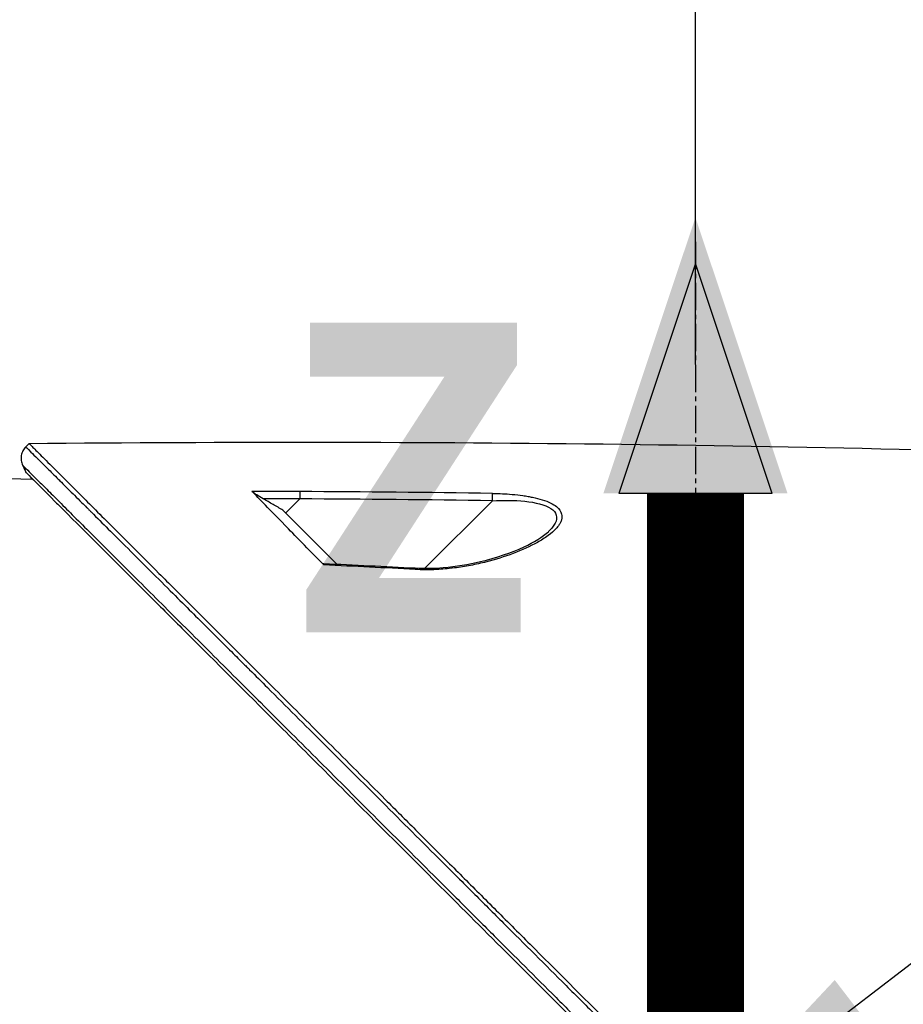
# Model space of a CAD drawing. Header units: millimetres. Extents: x 0 to 4378, y 0 to 2397.
# Tile 232 of 256: x 1460 to 1514, y 1876 to 1937. Entities that reach past the tile are written whole.
import ezdxf

# ---------------------------------------------------------------- set-up
doc = ezdxf.new("R2010")
doc.units = ezdxf.units.MM
doc.header["$LTSCALE"] = 0.2
doc.linetypes.add('CENTER2', pattern=[1.125, 0.75, -0.125, 0.125, -0.125])
doc.layers.add('02_Center Line', color=1, linetype='CENTER2')
doc.layers.add('12_Before Rev.Num.', color=5, linetype='Continuous')
doc.styles.add('Rainbow-4.0 Style', font='malgunsl.ttf')
doc.styles.add('Rainbow-5.0 Style', font='malgunsl.ttf')
doc.dimstyles.new('Rainbow-4.0 Style', dxfattribs={"dimtxt": 3.5, "dimasz": 2.5, "dimexe": 1, "dimexo": 1, "dimgap": 1, "dimtad": 1, "dimdsep": 46, "dimtxsty": 'Rainbow-4.0 Style', "dimcen": 0, "dimclrd": 251, "dimclre": 251, "dimclrt": 7, "dimazin": 3, "dimtp": 0.1, "dimtm": 0.1, "dimtfac": 0.61, "dimtmove": 0, "dimatfit": 3, "dimfxl": 1, "dimlwd": -1, "dimlwe": -1, "dimarcsym": 1})
doc.dimstyles.new('Rainbow-5.0 Style', dxfattribs={"dimtxt": 4.5, "dimasz": 2.5, "dimexe": 1, "dimexo": 1, "dimgap": 1, "dimtad": 1, "dimdsep": 46, "dimtxsty": 'Rainbow-5.0 Style', "dimcen": 0, "dimclrd": 251, "dimclre": 251, "dimclrt": 7, "dimazin": 3, "dimtp": 0.1, "dimtm": 0.1, "dimtfac": 0.61, "dimtmove": 0, "dimatfit": 3, "dimfxl": 1, "dimlwd": -1, "dimlwe": -1, "dimarcsym": 1})

# ---------------------------------------------------------------- blocks, each defined once
blk = doc.blocks.new('*D128')
at = {"color": 251, "linetype": 'ByBlock', "transparency": 16777216}
for p, q in [((1501.444, 1915.685), (1501.444, 1965.265)), ((1612.144, 1804.581), (1612.144, 1965.265)), ((1513.944, 1960.265), (1599.644, 1960.265))]:
    blk.add_line(p, q, dxfattribs=at)
at = {"color": 251, "transparency": 16777216}
for points in [[(1513.944, 1962.349), (1513.944, 1958.182), (1501.444, 1960.265)], [(1599.644, 1962.349), (1599.644, 1958.182), (1612.144, 1960.265)]]:
    blk.add_solid(points, dxfattribs=at)
at = {"layer": 'Defpoints', "color": 0, "transparency": 16777216}
for p in [(1612.144, 1960.265), (1501.444, 1910.685), (1612.144, 1799.581)]:
    blk.add_point(p, dxfattribs=at)
at = {"color": 7, "transparency": 16777216, "insert": (1556.794, 1974.366), "char_height": 17.5, "attachment_point": 5, "style": 'Rainbow-4.0 Style'}
blk.add_mtext('110.7', dxfattribs=at)
blk = doc.blocks.new('*D129')
at = {"color": 251, "linetype": 'ByBlock', "transparency": 16777216}
for p, q in [((1404.744, 1904.59), (1404.744, 1965.265)), ((1501.444, 1915.281), (1501.444, 1965.265)), ((1488.944, 1960.265), (1417.244, 1960.265))]:
    blk.add_line(p, q, dxfattribs=at)
at = {"color": 251, "transparency": 16777216}
for points in [[(1417.244, 1962.349), (1417.244, 1958.182), (1404.744, 1960.265)], [(1488.944, 1962.349), (1488.944, 1958.182), (1501.444, 1960.265)]]:
    blk.add_solid(points, dxfattribs=at)
at = {"layer": 'Defpoints', "color": 0, "transparency": 16777216}
for p in [(1404.744, 1960.265), (1501.444, 1910.281), (1404.744, 1899.59)]:
    blk.add_point(p, dxfattribs=at)
at = {"color": 7, "transparency": 16777216, "insert": (1453.094, 1974.313), "char_height": 17.5, "attachment_point": 5, "style": 'Rainbow-4.0 Style'}
blk.add_mtext('96.7', dxfattribs=at)
blk = doc.blocks.new('A$Cc9315064')
at = {"layer": '12_Before Rev.Num.'}
blk.add_hatch(color=256, dxfattribs=at).paths.add_polyline_path([(0, 49.156), (-4.752, 34.9), (4.752, 34.9)])
for p, q in [((0, 46.78), (-3.96, 34.9)), ((3.96, 34.9), (0, 46.78)), ((3.96, 34.9), (-3.96, 34.9))]:
    blk.add_line(p, q, dxfattribs=at)
at = {"layer": '12_Before Rev.Num.', "const_width": 5}
blk.add_lwpolyline([(0, 34.9), (0, 0)], dxfattribs=at)
at = {"layer": '12_Before Rev.Num.', "insert": (-20.587, 35.725), "char_height": 16, "attachment_point": 4, "style": 'Rainbow-5.0 Style'}
blk.add_mtext('{\\fMalgun Gothic Semilight|b1|i0|c129|p50;Z}', dxfattribs=at)
blk = doc.blocks.new('A$C1d36c2ae')
for p, q in [((-152.18, 1410.265), (-151.972, 1410.473)), ((-162.9, 1408.558), (-151.751, 1408.271)), ((-136.07, 1406.166), (-135.196, 1407.041)), ((-127.465, 1402.741), (-123.277, 1406.93)), ((-136.246, 1406.341), (-132.901, 1402.997)), ((-118.98, 1406.051), (-118.98, 1406.051)), ((-127.558, 1402.648), (-127.557, 1402.649))]:
    blk.add_line(p, q)
for centre, major_axis, ratio, start_param, end_param in [((-142.435, -48.82), (1156.921, -885.229), 0.999556, 2.218747, 2.220785), ((-142.388, -41.312), (1152.819, -878.232), 0.999554, 2.208409, 2.216638), ((-142.312, -52.85), (1032.994, -1031.985), 0.999657, 2.35066, 2.352222), ((-142.272, -45.978), (1028.14, -1027.119), 0.999657, 2.342453, 2.350656), ((-176.443, 473.937), (-433.604, 822.785), 0.999764, 5.746022, 5.752107)]:
    blk.add_ellipse(centre, major_axis=major_axis, ratio=ratio, start_param=start_param, end_param=end_param)
for points, knots in [([(-152.178, 1410.264), (-152.212, 1410.23), (-152.244, 1410.192), (-152.273, 1410.152), (-152.303, 1410.112), (-152.33, 1410.069), (-152.354, 1410.023), (-152.378, 1409.978), (-152.399, 1409.93), (-152.416, 1409.88), (-152.434, 1409.831), (-152.447, 1409.779), (-152.456, 1409.727), (-152.465, 1409.675), (-152.47, 1409.622), (-152.47, 1409.57), (-152.471, 1409.517), (-152.467, 1409.465), (-152.46, 1409.414), (-152.452, 1409.363), (-152.441, 1409.313), (-152.427, 1409.265), (-152.413, 1409.217), (-152.395, 1409.171), (-152.374, 1409.128)], [0, 0, 0, 0, 0.125, 0.125, 0.125, 0.25, 0.25, 0.25, 0.375, 0.375, 0.375, 0.5, 0.5, 0.5, 0.625, 0.625, 0.625, 0.75, 0.75, 0.75, 0.875, 0.875, 0.875, 1, 1, 1, 1]), ([(-152.178, 1410.264), (-152.18, 1410.266), (-152.1, 1410.186), (-151.856, 1409.944), (-151.748, 1409.836), (-151.607, 1409.696), (-151.426, 1409.516), (-151.422, 1409.512), (-151.418, 1409.508), (-151.414, 1409.505), (-151.251, 1409.343), (-151.057, 1409.149), (-150.825, 1408.919), (-150.631, 1408.726), (-150.412, 1408.507), (-150.164, 1408.261), (-150.132, 1408.229), (-150.1, 1408.197), (-150.067, 1408.164), (-149.82, 1407.918), (-149.546, 1407.646), (-149.244, 1407.345), (-149.217, 1407.318), (-149.19, 1407.291), (-149.162, 1407.263), (-149.016, 1407.117), (-148.863, 1406.965), (-148.703, 1406.806), (-148.608, 1406.712), (-148.511, 1406.615), (-148.412, 1406.516), (-148.362, 1406.467), (-148.312, 1406.416), (-148.261, 1406.366), (-148.215, 1406.32), (-148.179, 1406.284), (-148.124, 1406.23), (-148.119, 1406.224), (-148.112, 1406.218), (-148.106, 1406.212), (-147.42, 1405.529), (-146.711, 1404.822), (-146.011, 1404.124), (-145.559, 1403.674), (-145.111, 1403.227), (-144.673, 1402.791), (-144.176, 1402.295), (-143.692, 1401.813), (-143.228, 1401.351), (-142.818, 1400.941), (-142.423, 1400.548), (-142.049, 1400.174), (-141.333, 1399.461), (-140.69, 1398.82), (-140.136, 1398.267), (-140.013, 1398.144), (-139.894, 1398.026), (-139.78, 1397.912), (-139.466, 1397.599), (-139.185, 1397.319), (-138.941, 1397.075), (-138.819, 1396.953), (-138.706, 1396.841), (-138.602, 1396.737), (-138.569, 1396.704), (-138.537, 1396.673), (-138.507, 1396.642), (-138.488, 1396.624), (-138.471, 1396.606), (-138.453, 1396.588), (-138.43, 1396.565), (-138.406, 1396.542), (-138.384, 1396.519), (-138.373, 1396.508), (-138.362, 1396.497), (-138.351, 1396.486), (-138.347, 1396.483), (-138.346, 1396.482), (-138.345, 1396.481), (-138.344, 1396.48), (-138.343, 1396.479), (-138.34, 1396.476), (-138.337, 1396.473), (-138.331, 1396.466), (-138.318, 1396.454), (-137.949, 1396.085), (-137.577, 1395.714), (-137.204, 1395.342), (-136.057, 1394.198), (-134.896, 1393.039), (-133.729, 1391.875), (-132.526, 1390.674), (-131.318, 1389.468), (-130.111, 1388.264), (-128.864, 1387.019), (-127.62, 1385.777), (-126.384, 1384.544), (-125.975, 1384.134), (-125.566, 1383.726), (-125.158, 1383.319), (-124.935, 1383.096), (-124.712, 1382.874), (-124.49, 1382.652), (-123.849, 1382.012), (-123.212, 1381.376), (-122.578, 1380.743), (-121.274, 1379.441), (-119.986, 1378.154), (-118.717, 1376.888), (-118.063, 1376.235), (-117.415, 1375.587), (-116.773, 1374.946), (-116.116, 1374.29), (-115.466, 1373.641), (-114.822, 1372.998), (-114.09, 1372.266), (-113.366, 1371.543), (-112.651, 1370.829)], [0.0000275, 0.0000275, 0.0000275, 0.0000275, 0.0859853, 0.0859853, 0.0859853, 0.1241981, 0.1241981, 0.1241981, 0.125, 0.125, 0.125, 0.1589987, 0.1589987, 0.1589987, 0.1875, 0.1875, 0.1875, 0.1911709, 0.1911709, 0.1911709, 0.21875, 0.21875, 0.21875, 0.2212271, 0.2212271, 0.2212271, 0.234375, 0.234375, 0.234375, 0.2421875, 0.2421875, 0.2421875, 0.2460938, 0.2460938, 0.2460938, 0.2496161, 0.2496161, 0.2496161, 0.25, 0.25, 0.25, 0.2912742, 0.2912742, 0.2912742, 0.3179228, 0.3179228, 0.3179228, 0.3481944, 0.3481944, 0.3481944, 0.375, 0.375, 0.375, 0.4261619, 0.4261619, 0.4261619, 0.4375, 0.4375, 0.4375, 0.46875, 0.46875, 0.46875, 0.484375, 0.484375, 0.484375, 0.4893023, 0.4893023, 0.4893023, 0.4921875, 0.4921875, 0.4921875, 0.4960938, 0.4960938, 0.4960938, 0.4980469, 0.4980469, 0.4980469, 0.4986572, 0.4986572, 0.4986572, 0.4992676, 0.4992676, 0.4992676, 0.5, 0.5, 0.5, 0.5215625, 0.5215625, 0.5215625, 0.5877727, 0.5877727, 0.5877727, 0.656049, 0.656049, 0.656049, 0.7265974, 0.7265974, 0.7265974, 0.75, 0.75, 0.75, 0.7627993, 0.7627993, 0.7627993, 0.7996666, 0.7996666, 0.7996666, 0.8755356, 0.8755356, 0.8755356, 0.9146293, 0.9146293, 0.9146293, 0.9545641, 0.9545641, 0.9545641, 1, 1, 1, 1]), ([(-151.972, 1410.473), (-151.972, 1410.473), (-151.908, 1410.408), (-151.655, 1410.155), (-151.465, 1409.966), (-150.72, 1409.22), (-149.991, 1408.492), (-148.808, 1407.308), (-148.53, 1407.03), (-147.905, 1406.406), (-147.554, 1406.054), (-146.205, 1404.706), (-145.109, 1403.609), (-143.612, 1402.112), (-143.292, 1401.793), (-142.218, 1400.719), (-141.442, 1399.942), (-139.781, 1398.282), (-138.893, 1397.394), (-137.512, 1396.013), (-137.034, 1395.535), (-136.051, 1394.552), (-135.544, 1394.045), (-134.502, 1393.003), (-133.966, 1392.466), (-132.273, 1390.774), (-131.098, 1389.599), (-129.288, 1387.789), (-128.663, 1387.164), (-127.377, 1385.878), (-126.717, 1385.218), (-125.363, 1383.864), (-124.668, 1383.169), (-123.615, 1382.116), (-123.258, 1381.759), (-122.155, 1380.656), (-121.406, 1379.907), (-119.025, 1377.527), (-117.384, 1375.884), (-115.335, 1373.837), (-114.933, 1373.435), (-113.994, 1372.496), (-113.457, 1371.958), (-112.565, 1371.066), (-112.238, 1370.74), (-111.804, 1370.306), (-111.741, 1370.243), (-111.603, 1370.104), (-111.531, 1370.032), (-111.206, 1369.707), (-111.011, 1369.512), (-110.658, 1369.159), (-110.562, 1369.063), (-110.276, 1368.777), (-110.13, 1368.631), (-109.82, 1368.322), (-109.668, 1368.17), (-109.415, 1367.917), (-109.315, 1367.816), (-109.125, 1367.626), (-109.043, 1367.545), (-108.846, 1367.348), (-108.74, 1367.241), (-108.542, 1367.043), (-108.452, 1366.953), (-107.095, 1365.598), (-105.831, 1364.333), (-103.764, 1362.265), (-102.959, 1361.46), (-101.389, 1359.891), (-100.623, 1359.125), (-99.493, 1357.994), (-99.125, 1357.627), (-98.025, 1356.526), (-97.293, 1355.795), (-93.832, 1352.334), (-91.161, 1349.663), (-88.464, 1346.966), (-88.327, 1346.829), (-88.054, 1346.556), (-87.918, 1346.42), (-87.648, 1346.15), (-87.513, 1346.015), (-87.272, 1345.774), (-87.165, 1345.667), (-86.513, 1345.016), (-85.972, 1344.474), (-85.288, 1343.79), (-85.137, 1343.639), (-84.857, 1343.359), (-84.727, 1343.229), (-84.467, 1342.969), (-84.337, 1342.839), (-84.042, 1342.544), (-83.877, 1342.38), (-83.557, 1342.06), (-83.402, 1341.905), (-83.074, 1341.576), (-82.902, 1341.404), (-82.651, 1341.153), (-82.573, 1341.075), (-82.383, 1340.885), (-82.271, 1340.773), (-82.03, 1340.532), (-81.9, 1340.402), (-81.585, 1340.087), (-81.4, 1339.902), (-81.02, 1339.522), (-80.826, 1339.328), (-80.242, 1338.744), (-79.857, 1338.359), (-79.388, 1337.891), (-79.3, 1337.802), (-79.071, 1337.574), (-78.933, 1337.435), (-78.647, 1337.149), (-78.501, 1337.003), (-78.2, 1336.703), (-78.046, 1336.548), (-77.741, 1336.243), (-77.59, 1336.093), (-77.298, 1335.8), (-77.156, 1335.658), (-76.739, 1335.242), (-76.469, 1334.972), (-75.955, 1334.458), (-75.711, 1334.213), (-75.247, 1333.749), (-75.027, 1333.529), (-74.411, 1332.913), (-74.026, 1332.529), (-73.34, 1331.843), (-73.034, 1331.536), (-72.49, 1330.992), (-72.249, 1330.751), (-71.822, 1330.325), (-71.634, 1330.136), (-71.378, 1329.881), (-71.303, 1329.805), (-71.091, 1329.594), (-70.961, 1329.464), (-70.625, 1329.127), (-70.435, 1328.938), (-70.025, 1328.528), (-69.838, 1328.341), (-69.65, 1328.153), (-69.603, 1328.106), (-69.557, 1328.059), (-69.545, 1328.048), (-69.53, 1328.032), (-69.526, 1328.029), (-69.526, 1328.029)], [-21.000836, -21.000836, -21.000836, -21.000836, -20.328863, -20.328863, -19.655828, -19.655828, -18.308332, -18.308332, -17.924512, -17.924512, -17.485993, -17.485993, -16.316696, -16.316696, -16.006668, -16.006668, -15.296307, -15.296307, -14.534305, -14.534305, -14.139555, -14.139555, -13.730091, -13.730091, -13.30546, -13.30546, -12.401825, -12.401825, -11.929878, -11.929878, -11.437802, -11.437802, -10.9252, -10.9252, -10.663362, -10.663362, -10.117833, -10.117833, -8.934625, -8.934625, -8.645977, -8.645977, -8.260408, -8.260408, -8.006475, -8.006475, -7.961161, -7.961161, -7.91407, -7.91407, -7.778509, -7.778509, -7.724161, -7.724161, -7.666804, -7.666804, -7.602838, -7.602838, -7.565627, -7.565627, -7.532521, -7.532521, -7.488032, -7.488032, -7.450837, -7.450837, -6.924212, -6.924212, -6.587553, -6.587553, -6.265466, -6.265466, -6.109966, -6.109966, -5.79866, -5.79866, -4.627003, -4.627003, -4.564096, -4.564096, -4.501625, -4.501625, -4.439084, -4.439084, -4.389917, -4.389917, -4.135415, -4.135415, -4.06302, -4.06302, -4.00074, -4.00074, -3.938004, -3.938004, -3.858125, -3.858125, -3.782258, -3.782258, -3.697501, -3.697501, -3.658476, -3.658476, -3.601749, -3.601749, -3.53559, -3.53559, -3.439968, -3.439968, -3.337887, -3.337887, -3.131131, -3.131131, -3.082568, -3.082568, -3.005474, -3.005474, -2.922888, -2.922888, -2.834293, -2.834293, -2.74619, -2.74619, -2.661641, -2.661641, -2.496608, -2.496608, -2.34096, -2.34096, -2.194458, -2.194458, -1.921626, -1.921626, -1.681164, -1.681164, -1.470918, -1.470918, -1.287493, -1.287493, -1.207074, -1.207074, -1.056347, -1.056347, -0.792008, -0.792008, -0.395398, -0.395398, -0.197631, -0.197631, -0.099394, -0.099394, 0, 0, 0, 0]), ([(-152.374, 1409.128), (-152.375, 1409.128), (-152.268, 1409.021), (-152.058, 1408.812), (-151.946, 1408.7), (-151.805, 1408.56), (-151.636, 1408.391), (-151.467, 1408.223), (-151.27, 1408.026), (-151.047, 1407.804), (-150.824, 1407.582), (-150.575, 1407.334), (-150.303, 1407.062), (-150.03, 1406.79), (-149.733, 1406.494), (-149.415, 1406.176), (-149.096, 1405.858), (-148.755, 1405.518), (-148.395, 1405.159), (-147.758, 1404.524), (-147.062, 1403.829), (-146.315, 1403.084), (-145.892, 1402.661), (-145.452, 1402.223), (-144.998, 1401.77), (-144.537, 1401.31), (-144.062, 1400.836), (-143.574, 1400.349), (-142.604, 1399.38), (-141.583, 1398.361), (-140.524, 1397.303), (-139.997, 1396.777), (-139.46, 1396.242), (-138.915, 1395.698), (-138.491, 1395.274), (-138.062, 1394.845), (-137.628, 1394.412), (-136.512, 1393.297), (-135.365, 1392.152), (-134.195, 1390.983), (-133.023, 1389.813), (-131.828, 1388.62), (-130.616, 1387.409), (-129.403, 1386.197), (-128.172, 1384.967), (-126.928, 1383.725), (-126.306, 1383.103), (-125.68, 1382.479), (-125.052, 1381.851), (-124.424, 1381.223), (-123.793, 1380.593), (-123.16, 1379.96), (-121.893, 1378.695), (-120.617, 1377.42), (-119.336, 1376.14), (-118.695, 1375.5), (-118.053, 1374.859), (-117.41, 1374.216), (-116.766, 1373.574), (-116.122, 1372.93), (-115.478, 1372.286), (-114.761, 1371.57), (-114.044, 1370.854), (-113.327, 1370.137)], [0, 0, 0, 0, 0.0671031, 0.0671031, 0.0671031, 0.1029277, 0.1029277, 0.1029277, 0.1387919, 0.1387919, 0.1387919, 0.1747111, 0.1747111, 0.1747111, 0.2106779, 0.2106779, 0.2106779, 0.2467042, 0.2467042, 0.2467042, 0.3103939, 0.3103939, 0.3103939, 0.3465771, 0.3465771, 0.3465771, 0.383319, 0.383319, 0.383319, 0.4564224, 0.4564224, 0.4564224, 0.4927866, 0.4927866, 0.4927866, 0.5210907, 0.5210907, 0.5210907, 0.5939582, 0.5939582, 0.5939582, 0.6669229, 0.6669229, 0.6669229, 0.7399622, 0.7399622, 0.7399622, 0.7765034, 0.7765034, 0.7765034, 0.8130598, 0.8130598, 0.8130598, 0.886194, 0.886194, 0.886194, 0.9227702, 0.9227702, 0.9227702, 0.9593497, 0.9593497, 0.9593497, 1, 1, 1, 1]), ([(-152.163, 1408.683), (-152.163, 1408.683), (-152.133, 1408.653), (-152.015, 1408.535), (-151.927, 1408.447), (-151.791, 1408.31), (-151.771, 1408.291), (-151.751, 1408.271)], [0, 0, 0, 0, 0.2643321, 0.2643321, 0.528758, 0.528758, 0.5707059, 0.5707059, 0.5707059, 0.5707059]), ([(-152.163, 1408.683), (-152.163, 1408.683), (-152.163, 1408.683), (-151.402, 1407.922), (-150.959, 1407.479), (-150.225, 1406.745), (-150.052, 1406.572), (-148.408, 1404.928), (-146.353, 1402.873), (-143.272, 1399.792), (-142.561, 1399.081), (-140.083, 1396.603), (-138.204, 1394.724), (-135.201, 1391.721), (-134.123, 1390.643), (-131.86, 1388.38), (-130.669, 1387.189), (-128.152, 1384.672), (-126.821, 1383.341), (-124.016, 1380.536), (-122.538, 1379.058), (-120.277, 1376.797), (-119.501, 1376.022), (-117.421, 1373.941), (-116.111, 1372.632), (-114.483, 1371.003), (-114.157, 1370.678), (-113.624, 1370.144), (-113.426, 1369.947), (-113.015, 1369.536), (-112.857, 1369.378), (-112.516, 1369.036), (-112.336, 1368.856), (-111.999, 1368.52), (-111.843, 1368.364), (-111.405, 1367.926), (-111.124, 1367.645), (-110.765, 1367.285), (-110.686, 1367.207), (-110.516, 1367.036), (-110.426, 1366.947), (-110.116, 1366.637), (-109.962, 1366.483), (-109.363, 1365.884), (-108.955, 1365.476), (-106.899, 1363.42), (-105.242, 1361.763), (-102.838, 1359.359), (-102.078, 1358.599), (-99.864, 1356.384), (-98.416, 1354.937), (-95.675, 1352.196), (-94.376, 1350.897), (-92.508, 1349.029), (-91.925, 1348.446), (-90.215, 1346.736), (-89.1, 1345.621), (-86.997, 1343.518), (-86.005, 1342.527), (-84.145, 1340.666), (-83.271, 1339.792), (-82.032, 1338.554), (-81.646, 1338.167), (-80.909, 1337.431), (-80.559, 1337.08), (-79.566, 1336.088), (-78.944, 1335.465), (-77.819, 1334.341), (-77.313, 1333.834), (-75.982, 1332.503), (-75.205, 1331.726), (-74.258, 1330.779), (-74.012, 1330.533), (-73.372, 1329.893), (-73.009, 1329.53), (-72.212, 1328.733), (-71.844, 1328.365), (-71.532, 1328.053), (-71.477, 1327.998), (-71.359, 1327.881), (-71.306, 1327.827), (-71.235, 1327.756), (-71.217, 1327.738), (-71.217, 1327.738)], [-15.738203, -15.738203, -15.738203, -15.738203, -14.793481, -14.793481, -14.173934, -14.173934, -13.996984, -13.996984, -12.579476, -12.579476, -12.176243, -12.176243, -11.215253, -11.215253, -10.695697, -10.695697, -10.142358, -10.142358, -9.539575, -9.539575, -8.883963, -8.883963, -8.543526, -8.543526, -7.972636, -7.972636, -7.829924, -7.829924, -7.73886, -7.73886, -7.680875, -7.680875, -7.616244, -7.616244, -7.560081, -7.560081, -7.459116, -7.459116, -7.430908, -7.430908, -7.397967, -7.397967, -7.318024, -7.318024, -7.146824, -7.146824, -6.455961, -6.455961, -6.135134, -6.135134, -5.518203, -5.518203, -4.951279, -4.951279, -4.691225, -4.691225, -4.182012, -4.182012, -3.710062, -3.710062, -3.272291, -3.272291, -3.069642, -3.069642, -2.879581, -2.879581, -2.522736, -2.522736, -2.208798, -2.208798, -1.659444, -1.659444, -1.453529, -1.453529, -1.091939, -1.091939, -0.546675, -0.546675, -0.410051, -0.410051, -0.205023, -0.205023, 0, 0, 0, 0]), ([(-137.477, 1407.051), (-137.619, 1407.133), (-137.751, 1407.213), (-137.942, 1407.335), (-138.008, 1407.38), (-138.085, 1407.436), (-138.107, 1407.453), (-138.143, 1407.483), (-138.157, 1407.495), (-138.167, 1407.506)], [0, 0, 0, 0, 0.049407, 0.049407, 0.0845377, 0.0845377, 0.1006426, 0.1006426, 0.1144911, 0.1144911, 0.1144911, 0.1144911]), ([(-133.711, 1402.946), (-134.721, 1403.955), (-135.53, 1404.802), (-137.048, 1406.356), (-137.731, 1407.046), (-138.167, 1407.506)], [0.000003, 0.000003, 0.000003, 0.000003, 0.596138, 0.596138, 1.498187, 1.498187, 1.498187, 1.498187]), ([(-123.276, 1407.38), (-123.063, 1407.377), (-122.853, 1407.371), (-122.648, 1407.361), (-122.443, 1407.351), (-122.276, 1407.34), (-122.046, 1407.32), (-121.817, 1407.3), (-121.598, 1407.275), (-121.389, 1407.245), (-121.274, 1407.229), (-121.171, 1407.213), (-121.065, 1407.194), (-120.979, 1407.179), (-120.891, 1407.163), (-120.794, 1407.142), (-120.363, 1407.053), (-119.985, 1406.94), (-119.662, 1406.782), (-119.53, 1406.717), (-119.411, 1406.644), (-119.314, 1406.568), (-119.113, 1406.409), (-119.027, 1406.253), (-118.99, 1406.101), (-118.963, 1405.991), (-118.966, 1405.864), (-118.995, 1405.75), (-119.001, 1405.728), (-119.007, 1405.708), (-119.014, 1405.689), (-119.031, 1405.637), (-119.055, 1405.584), (-119.084, 1405.532), (-119.1, 1405.502), (-119.118, 1405.473), (-119.137, 1405.443), (-119.192, 1405.359), (-119.274, 1405.259), (-119.339, 1405.189), (-119.469, 1405.048), (-119.631, 1404.908), (-119.823, 1404.767), (-119.92, 1404.695), (-120.034, 1404.618), (-120.151, 1404.544), (-120.266, 1404.473), (-120.383, 1404.404), (-120.49, 1404.344), (-120.924, 1404.102), (-121.444, 1403.866), (-121.999, 1403.656), (-122.536, 1403.453), (-123.078, 1403.281), (-123.706, 1403.123), (-123.727, 1403.118), (-123.747, 1403.113), (-123.768, 1403.107), (-124.096, 1403.027), (-124.426, 1402.955), (-124.758, 1402.895), (-125.09, 1402.834), (-125.389, 1402.787), (-125.764, 1402.743), (-125.782, 1402.741), (-125.799, 1402.739), (-125.817, 1402.737), (-126.172, 1402.696), (-126.495, 1402.67), (-126.871, 1402.655), (-126.891, 1402.655), (-126.911, 1402.654), (-126.931, 1402.653), (-127.298, 1402.641), (-127.6, 1402.644), (-128.059, 1402.668)], [0, 0, 0, 0, 0.03125, 0.03125, 0.03125, 0.0625, 0.0625, 0.0625, 0.09375, 0.09375, 0.09375, 0.110985, 0.110985, 0.110985, 0.125, 0.125, 0.125, 0.1875, 0.1875, 0.1875, 0.213151, 0.213151, 0.213151, 0.266654, 0.266654, 0.266654, 0.305187, 0.305187, 0.305187, 0.3125, 0.3125, 0.3125, 0.332554, 0.332554, 0.332554, 0.34375, 0.34375, 0.34375, 0.375, 0.375, 0.375, 0.4375, 0.4375, 0.4375, 0.469225, 0.469225, 0.469225, 0.5, 0.5, 0.5, 0.625, 0.625, 0.625, 0.746043, 0.746043, 0.746043, 0.75, 0.75, 0.75, 0.8125, 0.8125, 0.8125, 0.875, 0.875, 0.875, 0.877935, 0.877935, 0.877935, 0.9375, 0.9375, 0.9375, 0.940676, 0.940676, 0.940676, 1, 1, 1, 1]), ([(-136.246, 1406.341), (-136.451, 1406.459), (-136.656, 1406.577), (-137.066, 1406.814), (-137.271, 1406.932), (-137.477, 1407.051)], [-0.1420846, -0.1420846, -0.1420846, -0.1420846, -0.071052, -0.071052, 0, 0, 0, 0]), ([(-123.277, 1406.93), (-122.587, 1406.964), (-121.911, 1406.959), (-120.621, 1406.824), (-120.021, 1406.686), (-119.294, 1406.211), (-119.222, 1405.876), (-119.473, 1405.366), (-119.618, 1405.188), (-119.802, 1405.013)], [0, 0, 0, 0, 0.125, 0.125, 0.25, 0.25, 0.375, 0.375, 0.4429497, 0.4429497, 0.4429497, 0.4429497]), ([(-128.049, 1402.759), (-127.473, 1402.73), (-126.89, 1402.738), (-125.527, 1402.851), (-124.748, 1402.984), (-123.036, 1403.39), (-122.105, 1403.702), (-120.707, 1404.353), (-120.149, 1404.685), (-119.808, 1405.008)], [0, 0, 0, 0, 0.1731548, 0.1731548, 0.4163571, 0.4163571, 0.7396751, 0.7396751, 0.9899824, 0.9899824, 0.9899824, 0.9899824]), ([(-133.711, 1402.946), (-133.721, 1402.956), (-133.73, 1402.966), (-133.745, 1402.984), (-133.75, 1402.992), (-133.76, 1403.012), (-133.76, 1403.022), (-133.75, 1403.033), (-133.74, 1403.035), (-133.726, 1403.035)], [0.00000015, 0.00000015, 0.00000015, 0.00000015, 0.00611289, 0.00611289, 0.01218263, 0.01218263, 0.02278958, 0.02278958, 0.03285016, 0.03285016, 0.03285016, 0.03285016])]:
    blk.add_open_spline(points, degree=3, knots=knots)
for points in [[(-151.972, 1410.473), (-127.509, 1410.718), (-103.034, 1410.415), (-78.584, 1409.563)], [(-152.374, 1409.128), (-152.304, 1408.979), (-152.233, 1408.831), (-152.163, 1408.683)], [(-135.199, 1407.493), (-135.196, 1407.423), (-135.195, 1407.223), (-135.196, 1407.041)], [(-123.277, 1406.93), (-123.274, 1407.11), (-123.274, 1407.309), (-123.276, 1407.38)], [(-119.802, 1405.013), (-119.804, 1405.012), (-119.805, 1405.01), (-119.807, 1405.009)], [(-133.726, 1403.035), (-131.833, 1402.949), (-129.941, 1402.857), (-128.049, 1402.759)], [(-128.049, 1402.759), (-128.051, 1402.759), (-128.055, 1402.721), (-128.059, 1402.668)]]:
    blk.add_open_spline(points, degree=3)
at = {"layer": '02_Center Line', "ltscale": 11.288275}
blk.add_line((-110.7, 1422.972), (-110.7, 1191.369), dxfattribs=at)

msp = doc.modelspace()

# ---------------------------------------------------------------- block references
at = {"xscale": 1.2, "yscale": 1.2, "zscale": 1.2}
msp.add_blockref('A$Cc9315064', (1501.444, 1865.415), dxfattribs=at)
msp.add_blockref('A$C1d36c2ae', (1612.144, 499.915))

# ---------------------------------------------------------------- dimensions: what is measured, and where the dimension line sits
for base, p1, p2, picture, middle in [((1404.744, 1960.265), (1501.444, 1910.281), (1404.744, 1899.59), '*D129', (1453.094, 1974.313)), ((1612.144, 1960.265), (1501.444, 1910.685), (1612.144, 1799.581), '*D128', (1556.794, 1974.366))]:
    dim = msp.add_linear_dim(base=base, p1=p1, p2=p2, dimstyle='Rainbow-4.0 Style', override={"dimscale": 5})
    dim.commit()
    dim.dimension.update_dxf_attribs({"geometry": picture, "text_midpoint": middle})

# ---------------------------------------------------------------- leaders
at = {"annotation_type": 0, "has_hookline": 1, "hookline_direction": 0, "text_width": 122.213}
msp.add_leader([(1501.405, 1867.9), (1661.483, 1990.696), (1673.983, 1990.696)], dimstyle='Rainbow-5.0 Style', override={"dimscale": 5, "dimgap": 1, "dimtad": 1}, dxfattribs=at)

doc.saveas('drawing.dxf')
